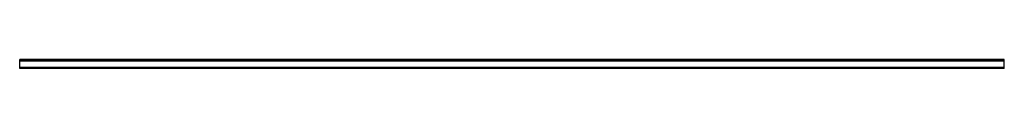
# Model space of a CAD drawing. Header units: millimetres. Extents: x 0 to 3500, y -33 to 0.
import ezdxf

# ---------------------------------------------------------------- set-up
doc = ezdxf.new("R2010")
doc.units = ezdxf.units.MM
doc.header["$LTSCALE"] = 10
doc.linetypes.add('ALLCAD_Strich', pattern=[0.2, 0.15, -0.05])
doc.layers.add('BESCH_KONT_sich_schn_ansi_2d', color=40, linetype='Continuous')

msp = doc.modelspace()

# ---------------------------------------------------------------- linework, layer by layer
at = {"layer": 'BESCH_KONT_sich_schn_ansi_2d', "linetype": 'ALLCAD_Strich', "extrusion": (0, 1, -2.22045e-16)}
for p, q in [((3500, 0, 17), (0, 0, 17)), ((0, -1, 17), (0, 0, 17)), ((3500, -1, 17), (3500, 0, 17)), ((3500, -1, 17), (0, -1, 17)), ((0, -31.5, 17), (0, -1, 17)), ((0, -2.5, 17), (0, -2.5, 17)), ((0, -2.5, 17), (0, -2.5, 17)), ((0, -2.5, 17), (0, -2.5, 17)), ((0, -2.5, 17), (0, -2.5, 17)), ((0, -2.5, 17), (0, -2.5, 17)), ((0, -2.5, 17), (0, -2.5, 17)), ((0, -2.5, 17), (0, -2.5, 17)), ((0, -2.5, 17), (0, -2.5, 17)), ((0, -2.5, 17), (0, -2.5, 17)), ((0, -2.5, 17), (0, -2.5, 17)), ((0, -2.5, 17), (0, -2.5, 17)), ((0, -2.5, 17), (0, -2.5, 17)), ((0, -2.5, 17), (0, -2.5, 17)), ((0, -2.5, 17), (0, -2.5, 17)), ((0, -2.5, 17), (0, -2.5, 17)), ((0, -2.5, 17), (0, -2.5, 17)), ((0, -2.5, 17), (0, -2.5, 17)), ((0, -2.5, 17), (0, -2.5, 17)), ((0, -2.5, 17), (0, -2.5, 17)), ((0, -2.5, 17), (0, -2.5, 17)), ((0, -2.5, 17), (0, -2.5, 17)), ((0, -2.5, 17), (0, -2.5, 17)), ((0, -2.5, 17), (0, -2.5, 17)), ((3500, -2.5, 17), (0, -2.5, 17)), ((0, -4.5, 17), (3500, -4.5, 17)), ((0, -5, 17), (3500, -5, 17)), ((3500, -28.5, 17), (0, -28.5, 17)), ((0, -29.5, 17), (3500, -29.5, 17)), ((3500, -30, 17), (0, -30, 17)), ((3500, -30.5, 17), (0, -30.5, 17)), ((0, -31, 17), (3500, -31, 17)), ((3500, -31.5, 17), (0, -31.5, 17)), ((0, -33, 17), (0, -31.5, 17)), ((3500, -33, 17), (0, -33, 17)), ((3500, -31.5, 17), (3500, -1, 17)), ((3500, -33, 17), (3500, -31.5, 17))]:
    msp.add_line(p, q, dxfattribs=at)
at = {"layer": 'BESCH_KONT_sich_schn_ansi_2d', "linetype": 'ALLCAD_Strich', "extrusion": (0, -2.22045e-16, -1)}
for radius, start, end in [(0.00093, 90, 180), (0.00093, 180, 270), (0.00116, 90, 180), (0.00116, 180, 270), (0.00271, 360, 90), (0.00271, 270, 0), (0.00116, 90, 180), (0.00116, 180, 270), (0.00271, 360, 90), (0.00271, 270, 0)]:
    msp.add_arc((0, -2.5, -17), radius, start, end, dxfattribs=at)
at = {"layer": 'BESCH_KONT_sich_schn_ansi_2d', "linetype": 'ALLCAD_Strich'}
for radius, start, end in [(0.00217, 270, 0), (0.00217, 360, 90), (0.00271, 270, 0), (0.00271, 360, 90), (0.00116, 180, 270), (0.00116, 90, 180), (0.00271, 270, 0), (0.00271, 360, 90), (0.00116, 180, 270), (0.00116, 90, 180)]:
    msp.add_arc((0, -2.5, 17), radius, start, end, dxfattribs=at)

doc.saveas('drawing.dxf')
